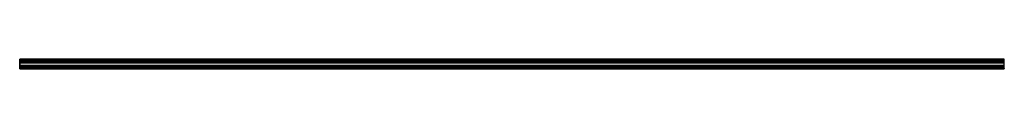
# Model space of a CAD drawing. Header units: millimetres. Extents: x 0 to 3500, y -17 to 17.
import ezdxf

# ---------------------------------------------------------------- set-up
doc = ezdxf.new("R2010")
doc.units = ezdxf.units.MM
doc.header["$LTSCALE"] = 10
doc.linetypes.add('ALLCAD_Strich', pattern=[0.2, 0.15, -0.05])
for name, color, linetype in [('BESCH_KONT_sich_schn_ansi_2d', 40, 'Continuous'), ('BESCH_KONT_sich_schn_grun_2d', 10, 'Continuous'), ('BESCH_KONT_sich_schn_seit_2d', 160, 'Continuous')]:
    doc.layers.add(name, color=color, linetype=linetype)

msp = doc.modelspace()

# ---------------------------------------------------------------- linework, layer by layer
at = {"layer": 'BESCH_KONT_sich_schn_ansi_2d', "linetype": 'ALLCAD_Strich'}
for p, q in [((3500, -17, -1), (0, -17, -1)), ((0, -17, -1), (0, -17, -31.5)), ((0, -17, -31.5), (3500, -17, -31.5)), ((3500, -17, -33), (0, -17, -33)), ((0, -17, -33), (0, -17, -31.5)), ((0, -17, -1), (0, -17)), ((0, -17), (3500, -17)), ((0, -17, -4.5), (0, -17, -4.5)), ((0, -17, -4.5), (0, -17, -4.5)), ((0, -17, -4.5), (0, -17, -4.5)), ((0, -17, -4.5), (0, -17, -4.5)), ((0, -17, -4.5), (0, -17, -4.5)), ((0, -17, -4.5), (0, -17, -4.5)), ((0, -17, -4.5), (0, -17, -4.5)), ((0, -17, -4.5), (0, -17, -4.5)), ((0, -17, -4.5), (0, -17, -4.5)), ((0, -17, -4.5), (0, -17, -4.5)), ((0, -17, -4.5), (0, -17, -4.5)), ((0, -17, -4.5), (0, -17, -4.5)), ((0, -17, -4.5), (0, -17, -4.5)), ((0, -17, -4.5), (0, -17, -4.5)), ((0, -17, -4.5), (0, -17, -4.5)), ((0, -17, -4.5), (0, -17, -4.5)), ((0, -17, -4.5), (0, -17, -4.5)), ((0, -17, -4.5), (0, -17, -4.5)), ((0, -17, -4.5), (0, -17, -4.5)), ((0, -17, -4.5), (0, -17, -4.5)), ((0, -17, -4.5), (0, -17, -4.5)), ((0, -17, -4.5), (0, -17, -4.5)), ((0, -17, -4.5), (0, -17, -4.5)), ((0, -17, -31), (3500, -17, -31)), ((0, -17, -29.5), (3500, -17, -29.5)), ((0, -17, -28.5), (3500, -17, -28.5)), ((0, -17, -30), (3500, -17, -30)), ((0, -17, -2.5), (3500, -17, -2.5)), ((0, -17, -4.5), (3500, -17, -4.5)), ((0, -17, -5), (3500, -17, -5)), ((3500, -17, -1), (3500, -17, -31.5)), ((3500, -17, -31.5), (3500, -17, -33)), ((3500, -17), (3500, -17, -1))]:
    msp.add_line(p, q, dxfattribs=at)
at = {"layer": 'BESCH_KONT_sich_schn_ansi_2d', "linetype": 'ALLCAD_Strich', "extrusion": (0, 1, 0)}
for radius, start, end in [(0.00093, 90, 180), (0.00093, 180, 270), (0.00116, 90, 180), (0.00116, 180, 270), (0.00271, 0, 90), (0.00271, 270, 360), (0.00116, 90, 180), (0.00116, 180, 270), (0.00271, 0, 90), (0.00271, 270, 360)]:
    msp.add_arc((0, -4.5, -17), radius, start, end, dxfattribs=at)
at = {"layer": 'BESCH_KONT_sich_schn_ansi_2d', "linetype": 'ALLCAD_Strich', "extrusion": (0, -1, 0)}
for radius, start, end in [(0.00217, 270, 0), (0.00217, 0, 90), (0.00271, 270, 360), (0.00271, 0, 90), (0.00116, 180, 270), (0.00116, 90, 180), (0.00271, 270, 360), (0.00271, 0, 90), (0.00116, 180, 270), (0.00116, 90, 180)]:
    msp.add_arc((0, -4.5, 17), radius, start, end, dxfattribs=at)
at = {"layer": 'BESCH_KONT_sich_schn_grun_2d', "linetype": 'ALLCAD_Strich'}
for p, q in [((3500, 17, -33), (0, 17, -33)), ((0, 17, -33), (0, 16.5, -33)), ((0, 16.5, -33), (3500, 16.5, -33)), ((0, 16.5, -33), (0, 15.5, -33)), ((0, 15.5, -33), (3500, 15.5, -33)), ((0, 15.5, -33), (0, -15.5, -33)), ((0, 14.5, -33), (3500, 14.5, -33)), ((0, 12.9, -33), (3500, 12.9, -33)), ((3500, 7.5, -33), (0, 7.5, -33)), ((0, 6, -33), (3500, 6, -33)), ((0, 5.5, -33), (3500, 5.5, -33)), ((0, 4.5, -33), (3500, 4.5, -33)), ((0, 4, -33), (3500, 4, -33)), ((3500, 16.5, -33), (3500, 17, -33)), ((3500, 15.5, -33), (3500, 16.5, -33)), ((3500, -15.5, -33), (3500, 15.5, -33)), ((0, -4, -33), (3500, -4, -33)), ((0, -4.5, -33), (3500, -4.5, -33)), ((0, -5.5, -33), (0, -5.5, -33)), ((0, -5.5, -33), (0, -5.5, -33)), ((0, -5.5, -33), (0, -5.5, -33)), ((0, -5.5, -33), (0, -5.5, -33)), ((0, -5.5, -33), (0, -5.5, -33)), ((0, -5.5, -33), (0, -5.5, -33)), ((0, -5.5, -33), (0, -5.5, -33)), ((0, -5.5, -33), (0, -5.5, -33)), ((0, -5.5, -33), (0, -5.5, -33)), ((0, -5.5, -33), (3500, -5.5, -33)), ((0, -5.5, -33), (0, -5.5, -33)), ((0, -5.5, -33), (0, -5.5, -33)), ((0, -5.5, -33), (0, -5.5, -33)), ((0, -5.5, -33), (0, -5.5, -33)), ((0, -5.5, -33), (0, -5.5, -33)), ((0, -5.5, -33), (0, -5.5, -33)), ((0, -5.5, -33), (0, -5.5, -33)), ((0, -5.5, -33), (0, -5.5, -33)), ((0, -5.5, -33), (0, -5.5, -33)), ((0, -5.5, -33), (0, -5.5, -33)), ((0, -5.5, -33), (0, -5.5, -33)), ((0, -5.5, -33), (0, -5.5, -33)), ((0, -5.5, -33), (0, -5.5, -33)), ((0, -5.5, -33), (0, -5.5, -33)), ((0, -5.5, -33), (0, -5.5, -33)), ((0, -5.5, -33), (0, -5.5, -33)), ((0, -5.5, -33), (0, -5.5, -33)), ((0, -5.5, -33), (0, -5.5, -33)), ((0, -5.5, -33), (0, -5.5, -33)), ((0, -5.5, -33), (0, -5.5, -33)), ((0, -5.5, -33), (0, -5.5, -33)), ((0, -6, -33), (3500, -6, -33)), ((0, -7.5, -33), (3500, -7.5, -33)), ((0, -12.9, -33), (3500, -12.9, -33)), ((0, -14.5, -33), (3500, -14.5, -33)), ((0, -16.5, -33), (0, -15.5, -33)), ((0, -15.5, -33), (3500, -15.5, -33)), ((0, -17, -33), (0, -16.5, -33)), ((0, -16.5, -33), (3500, -16.5, -33)), ((3500, -17, -33), (0, -17, -33)), ((3500, -15.5, -33), (3500, -16.5, -33)), ((3500, -16.5, -33), (3500, -17, -33))]:
    msp.add_line(p, q, dxfattribs=at)
at = {"layer": 'BESCH_KONT_sich_schn_seit_2d', "linetype": 'ALLCAD_Strich'}
for p, q in [((0, 17, -1), (0, 17, -31.5)), ((0, 16.5, -31.5), (0, 17, -31.5)), ((0, 17, -1), (0, 16.5, -1)), ((0, 16.5, -30), (0, 16.5, -31.5)), ((0, 15.5, -30), (0, 16.5, -30)), ((0, 16.5, -1), (0, 16.5, -2.5)), ((0, 16.5, -2.5), (0, 15.5, -2.5)), ((0, 15.5), (0, -15.5)), ((0, 15.5, -33), (0, 7.5, -33)), ((0, 15.5, -33), (0, 15.5, -30)), ((0, 15.5, -2.5), (0, 15.5)), ((0, 5.5, -2.5), (0, 14.5, -2.5)), ((0, 12.9, -28.5), (0, 14.5, -28.5)), ((0, 14.5, -28.5), (0, 14.5, -2.5)), ((0, 7.5, -31), (0, 12.9, -29.5)), ((0, 12.9, -29.5), (0, 12.9, -28.5)), ((0, 7.5, -33), (0, 7.5, -31)), ((0, 6, -5), (0, 4, -5)), ((0, 6, -4.5), (0, 6, -5)), ((0, 5.5, -4.5), (0, 6, -4.5)), ((0, 5.5, -2.5), (0, 5.5, -4.5)), ((0, -4.5, -2.5), (0, 4.5, -2.5)), ((0, 4.5, -4.5), (0, 4.5, -2.5)), ((0, 4, -4.5), (0, 4.5, -4.5)), ((0, 4, -5), (0, 4, -4.5)), ((0, -4.5, -4.5), (0, -4, -4.5)), ((0, -4, -4.5), (0, -4, -5)), ((0, -4, -5), (0, -6, -5)), ((0, -4.5, -2.5), (0, -4.5, -4.5)), ((0, -5.5, -4.5), (0, -5.5, -2.5)), ((0, -5.5, -4.5), (0, -5.5, -4.5)), ((0, -5.5, -4.5), (0, -5.5, -4.5)), ((0, -5.5, -4.5), (0, -5.5, -4.5)), ((0, -5.5, -4.5), (0, -5.5, -4.5)), ((0, -5.5, -4.5), (0, -5.5, -4.5)), ((0, -5.5, -4.5), (0, -5.5, -4.5)), ((0, -5.5, -4.5), (0, -5.5, -4.5)), ((0, -14.5, -2.5), (0, -5.5, -2.5)), ((0, -6, -4.5), (0, -5.5, -4.5)), ((0, -5.5, -4.5), (0, -5.5, -4.5)), ((0, -5.5, -4.5), (0, -5.5, -4.5)), ((0, -5.5, -4.5), (0, -5.5, -4.5)), ((0, -5.5, -4.5), (0, -5.5, -4.5)), ((0, -5.5, -4.5), (0, -5.5, -4.5)), ((0, -5.5, -4.5), (0, -5.5, -4.5)), ((0, -5.5, -4.5), (0, -5.5, -4.5)), ((0, -5.5, -4.5), (0, -5.5, -4.5)), ((0, -5.5, -4.5), (0, -5.5, -4.5)), ((0, -5.5, -4.5), (0, -5.5, -4.5)), ((0, -5.5, -4.5), (0, -5.5, -4.5)), ((0, -5.5, -4.5), (0, -5.5, -4.5)), ((0, -6, -5), (0, -6, -4.5)), ((0, -12.9, -29.5), (0, -7.5, -31)), ((0, -7.5, -33), (0, -7.5, -31)), ((0, -15.5, -33), (0, -7.5, -33)), ((0, -12.9, -28.5), (0, -12.9, -29.5)), ((0, -12.9, -28.5), (0, -14.5, -28.5)), ((0, -14.5, -28.5), (0, -14.5, -2.5)), ((0, -15.5, -33), (0, -15.5, -30)), ((0, -15.5, -30), (0, -16.5, -30)), ((0, -16.5, -2.5), (0, -15.5, -2.5)), ((0, -15.5, -2.5), (0, -15.5)), ((0, -16.5, -31.5), (0, -17, -31.5)), ((0, -16.5, -30), (0, -16.5, -31.5)), ((0, -17, -1), (0, -16.5, -1)), ((0, -16.5, -1), (0, -16.5, -2.5)), ((0, -17, -1), (0, -17, -31.5))]:
    msp.add_line(p, q, dxfattribs=at)

doc.saveas('drawing.dxf')
